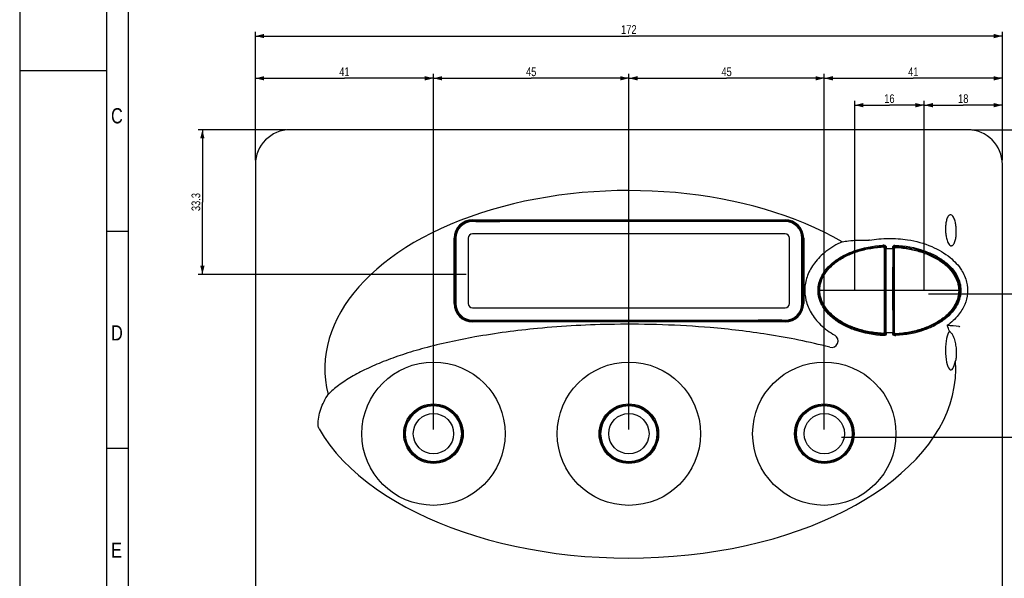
# Model space of a CAD drawing. Header units: millimetres. Extents: x 0 to 594, y 0 to 420.
# Tile 10 of 46: x 0 to 227, y 180 to 309. Entities that reach past the tile are written whole.
import ezdxf

# ---------------------------------------------------------------- set-up
doc = ezdxf.new("R2010")
doc.units = ezdxf.units.MM
doc.header["$LTSCALE"] = 32.67
doc.layers.get('0').update_dxf_attribs({"linetype": 'CONTINUOUS'})
doc.styles.get("Standard").update_dxf_attribs({"font": 'txt', "width": 0.8})
doc.dimstyles.new('DIMSTYLE_1', dxfattribs={"dimtxt": 2, "dimasz": 2, "dimexe": 0.18, "dimexo": 0.0625, "dimgap": 0.09, "dimtad": 1, "dimdsep": 46, "dimtxsty": 'Standard', "dimblk": '_FILLED', "dimblk1": '_FILLED', "dimblk2": '_FILLED', "dimcen": 0.09, "dimadec": 0, "dimazin": 0, "dimtp": 0.01, "dimtm": 0.01, "dimtfac": 1, "dimtofl": 0, "dimtmove": 0, "dimatfit": 3, "dimldrblk": '_FILLED', "dimfxl": 0, "dimtolj": 1, "dimarcsym": 0})

# ---------------------------------------------------------------- blocks, each defined once
blk = doc.blocks.new('_FILLED')
at = {"color": 0, "linetype": 'ByBlock'}
blk.add_solid([(0, 0), (-1, 0.25), (-1, -0.25)], dxfattribs=at)
blk = doc.blocks.new('*D1')
at = {"color": 2, "linetype": 'Continuous'}
for p, q in [((54.27, 276.42), (54.27, 306)), ((54.27, 305), (140.27, 305)), ((226.27, 305), (140.27, 305)), ((226.27, 276.42), (226.27, 306))]:
    blk.add_line(p, q, dxfattribs=at)
at = {"color": 2, "linetype": 'Continuous', "xscale": 2, "yscale": 2, "zscale": 2, "rotation": 180}
blk.add_blockref('_FILLED', (54.27, 305), dxfattribs=at)
at = {"color": 2, "linetype": 'Continuous', "xscale": 2, "yscale": 2, "zscale": 2}
blk.add_blockref('_FILLED', (226.27, 305), dxfattribs=at)
at = {"color": 2, "linetype": 'Continuous', "insert": (140.27, 307.5), "char_height": 2, "width": 4.8, "attachment_point": 2, "line_spacing_factor": 0.9}
blk.add_mtext('172', dxfattribs=at)
blk = doc.blocks.new('*D5')
at = {"color": 2, "linetype": 'Continuous'}
for p, q in [((140.27, 214.42), (140.27, 296.27)), ((140.27, 295.27), (162.77, 295.27)), ((185.27, 295.27), (162.77, 295.27)), ((185.27, 214.42), (185.27, 296.27))]:
    blk.add_line(p, q, dxfattribs=at)
at = {"color": 2, "linetype": 'Continuous', "xscale": 2, "yscale": 2, "zscale": 2, "rotation": 180}
blk.add_blockref('_FILLED', (140.27, 295.27), dxfattribs=at)
at = {"color": 2, "linetype": 'Continuous', "xscale": 2, "yscale": 2, "zscale": 2}
blk.add_blockref('_FILLED', (185.27, 295.27), dxfattribs=at)
at = {"color": 2, "linetype": 'Continuous', "insert": (162.77, 297.77), "char_height": 2, "width": 3.2, "attachment_point": 2, "line_spacing_factor": 0.9}
blk.add_mtext('45', dxfattribs=at)
blk = doc.blocks.new('*D6')
at = {"color": 2, "linetype": 'Continuous'}
for p, q in [((95.27, 214.42), (95.27, 296.27)), ((95.27, 295.27), (117.77, 295.27)), ((140.27, 295.27), (117.77, 295.27)), ((140.27, 214.42), (140.27, 296.27))]:
    blk.add_line(p, q, dxfattribs=at)
at = {"color": 2, "linetype": 'Continuous', "xscale": 2, "yscale": 2, "zscale": 2, "rotation": 180}
blk.add_blockref('_FILLED', (95.27, 295.27), dxfattribs=at)
at = {"color": 2, "linetype": 'Continuous', "xscale": 2, "yscale": 2, "zscale": 2}
blk.add_blockref('_FILLED', (140.27, 295.27), dxfattribs=at)
at = {"color": 2, "linetype": 'Continuous', "insert": (117.77, 297.77), "char_height": 2, "width": 3.2, "attachment_point": 2, "line_spacing_factor": 0.9}
blk.add_mtext('45', dxfattribs=at)
blk = doc.blocks.new('*D7')
at = {"color": 2, "linetype": 'Continuous'}
for p, q in [((185.27, 214.42), (185.27, 296.27)), ((185.27, 295.27), (205.77, 295.27)), ((226.27, 295.27), (205.77, 295.27)), ((226.27, 276.42), (226.27, 296.27))]:
    blk.add_line(p, q, dxfattribs=at)
at = {"color": 2, "linetype": 'Continuous', "xscale": 2, "yscale": 2, "zscale": 2, "rotation": 180}
blk.add_blockref('_FILLED', (185.27, 295.27), dxfattribs=at)
at = {"color": 2, "linetype": 'Continuous', "xscale": 2, "yscale": 2, "zscale": 2}
blk.add_blockref('_FILLED', (226.27, 295.27), dxfattribs=at)
at = {"color": 2, "linetype": 'Continuous', "insert": (205.77, 297.77), "char_height": 2, "width": 3.2, "attachment_point": 2, "line_spacing_factor": 0.9}
blk.add_mtext('41', dxfattribs=at)
blk = doc.blocks.new('*D8')
at = {"color": 2, "linetype": 'Continuous'}
for p, q in [((54.27, 276.42), (54.27, 296.27)), ((54.27, 295.27), (74.77, 295.27)), ((95.27, 295.27), (74.77, 295.27)), ((95.27, 214.42), (95.27, 296.27))]:
    blk.add_line(p, q, dxfattribs=at)
at = {"color": 2, "linetype": 'Continuous', "xscale": 2, "yscale": 2, "zscale": 2, "rotation": 180}
blk.add_blockref('_FILLED', (54.27, 295.27), dxfattribs=at)
at = {"color": 2, "linetype": 'Continuous', "xscale": 2, "yscale": 2, "zscale": 2}
blk.add_blockref('_FILLED', (95.27, 295.27), dxfattribs=at)
at = {"color": 2, "linetype": 'Continuous', "insert": (74.77, 297.77), "char_height": 2, "width": 3.2, "attachment_point": 2, "line_spacing_factor": 0.9}
blk.add_mtext('41', dxfattribs=at)
blk = doc.blocks.new('*D19')
at = {"color": 2, "linetype": 'Continuous'}
for p, q in [((61.27, 283.42), (41.07, 283.42)), ((42.07, 283.42), (42.07, 266.77)), ((42.07, 250.12), (42.07, 266.77)), ((102.77, 250.12), (41.07, 250.12))]:
    blk.add_line(p, q, dxfattribs=at)
at = {"color": 2, "linetype": 'Continuous', "xscale": 2, "yscale": 2, "zscale": 2}
for p, rotation in [((42.07, 283.42), 90), ((42.07, 250.12), 270)]:
    blk.add_blockref('_FILLED', p, dxfattribs=dict(at, rotation=rotation))
at = {"color": 2, "linetype": 'Continuous', "insert": (39.57, 266.77), "char_height": 2, "width": 6.4, "attachment_point": 2, "rotation": 90, "line_spacing_factor": 0.9}
blk.add_mtext('33.3', dxfattribs=at)
blk = doc.blocks.new('*D20')
at = {"color": 2, "linetype": 'Continuous'}
for p, q in [((219.27, 283.42), (240.04, 283.42)), ((239.04, 283.42), (239.04, 264.52)), ((239.04, 245.62), (239.04, 264.52)), ((209.27, 245.62), (240.04, 245.62))]:
    blk.add_line(p, q, dxfattribs=at)
at = {"color": 2, "linetype": 'Continuous', "xscale": 2, "yscale": 2, "zscale": 2}
for p, rotation in [((239.04, 283.42), 90), ((239.04, 245.62), 270)]:
    blk.add_blockref('_FILLED', p, dxfattribs=dict(at, rotation=rotation))
at = {"color": 2, "linetype": 'Continuous', "insert": (236.54, 264.52), "char_height": 2, "width": 6.4, "attachment_point": 2, "rotation": 90, "line_spacing_factor": 0.9}
blk.add_mtext('37.8', dxfattribs=at)
blk = doc.blocks.new('*D32')
at = {"color": 2, "linetype": 'Continuous'}
for p, q in [((208.27, 246.62), (208.27, 290.08)), ((208.27, 289.08), (217.27, 289.08)), ((226.27, 289.08), (217.27, 289.08)), ((226.27, 276.42), (226.27, 290.08))]:
    blk.add_line(p, q, dxfattribs=at)
at = {"color": 2, "linetype": 'Continuous', "xscale": 2, "yscale": 2, "zscale": 2, "rotation": 180}
blk.add_blockref('_FILLED', (208.27, 289.08), dxfattribs=at)
at = {"color": 2, "linetype": 'Continuous', "xscale": 2, "yscale": 2, "zscale": 2}
blk.add_blockref('_FILLED', (226.27, 289.08), dxfattribs=at)
at = {"color": 2, "linetype": 'Continuous', "insert": (217.27, 291.58), "char_height": 2, "width": 3.2, "attachment_point": 2, "line_spacing_factor": 0.9}
blk.add_mtext('18', dxfattribs=at)
blk = doc.blocks.new('*D33')
at = {"color": 2, "linetype": 'Continuous'}
for p, q in [((192.27, 246.62), (192.27, 290.08)), ((192.27, 289.08), (200.27, 289.08)), ((208.27, 289.08), (200.27, 289.08)), ((208.27, 246.62), (208.27, 290.08))]:
    blk.add_line(p, q, dxfattribs=at)
at = {"color": 2, "linetype": 'Continuous', "xscale": 2, "yscale": 2, "zscale": 2, "rotation": 180}
blk.add_blockref('_FILLED', (192.27, 289.08), dxfattribs=at)
at = {"color": 2, "linetype": 'Continuous', "xscale": 2, "yscale": 2, "zscale": 2}
blk.add_blockref('_FILLED', (208.27, 289.08), dxfattribs=at)
at = {"color": 2, "linetype": 'Continuous', "insert": (200.27, 291.58), "char_height": 2, "width": 3.2, "attachment_point": 2, "line_spacing_factor": 0.9}
blk.add_mtext('16', dxfattribs=at)
blk = doc.blocks.new('*D34')
at = {"color": 2, "linetype": 'Continuous'}
for p, q in [((189.27, 212.62), (240.8, 212.62)), ((239.8, 212.62), (239.8, 147.52)), ((239.8, 82.42), (239.8, 147.52)), ((179.4, 82.42), (240.8, 82.42))]:
    blk.add_line(p, q, dxfattribs=at)
at = {"color": 2, "linetype": 'Continuous', "xscale": 2, "yscale": 2, "zscale": 2}
for p, rotation in [((239.8, 212.62), 90), ((239.8, 82.42), 270)]:
    blk.add_blockref('_FILLED', p, dxfattribs=dict(at, rotation=rotation))
at = {"color": 2, "linetype": 'Continuous', "insert": (237.3, 147.52), "char_height": 2, "width": 8, "attachment_point": 2, "rotation": 90, "line_spacing_factor": 0.9}
blk.add_mtext('130.2', dxfattribs=at)

msp = doc.modelspace()

# ---------------------------------------------------------------- linework, layer by layer
at = {"color": 7, "linetype": 'Continuous'}
for p, q in [((0, 420), (0, 0)), ((25, 410), (25, 10)), ((20, 297), (0, 297)), ((218.274, 283.42), (62.274, 283.42)), ((54.274, 275.42), (54.274, 146.92)), ((226.274, 146.92), (226.274, 275.42)), ((104.274, 262.67), (176.274, 262.67)), ((104.274, 262.42), (176.274, 262.42)), ((105.024, 262.318), (104.274, 262.318)), ((176.274, 262.283), (104.274, 262.283)), ((105.024, 262.318), (105.024, 262.307)), ((105.024, 262.307), (110.524, 262.307)), ((110.524, 262.318), (110.524, 262.307)), ((170.024, 262.318), (110.524, 262.318)), ((170.024, 262.318), (170.024, 262.307)), ((175.524, 262.307), (170.024, 262.307)), ((175.524, 262.318), (175.524, 262.307)), ((176.274, 262.318), (175.524, 262.318)), ((25, 260), (20, 260)), ((100.024, 243.42), (100.024, 258.42)), ((100.274, 243.42), (100.274, 258.42)), ((100.376, 258.42), (100.376, 243.42)), ((100.411, 258.42), (100.411, 243.42)), ((180.137, 243.42), (180.137, 258.42)), ((180.172, 243.42), (180.172, 258.42)), ((180.274, 258.42), (180.274, 243.42)), ((180.524, 258.42), (180.524, 243.42)), ((199.204, 236.501), (199.204, 256.339)), ((199.272, 256.339), (199.272, 256.051)), ((199.522, 256.339), (199.522, 256.1)), ((201.026, 256.1), (201.026, 256.339)), ((201.276, 256.051), (201.276, 256.339)), ((201.344, 256.339), (201.344, 236.501)), ((191.274, 254.869), (191.274, 254.751)), ((193.274, 255.471), (193.274, 255.587)), ((199.024, 256.179), (199.024, 236.762)), ((199.272, 256.052), (199.522, 256.1)), ((199.522, 256.1), (201.026, 256.1)), ((201.276, 256.052), (201.026, 256.1)), ((201.424, 236.662), (201.424, 256.079)), ((207.274, 255.342), (207.274, 255.586)), ((209.274, 254.869), (209.274, 254.62)), ((186.71, 251.824), (186.707, 251.816)), ((213.512, 252.273), (213.375, 252.398)), ((213.738, 251.724), (213.741, 251.716)), ((186.71, 241.117), (186.707, 241.125)), ((213.378, 240.445), (213.519, 240.574)), ((213.738, 241.016), (213.742, 241.025)), ((104.274, 239.557), (176.274, 239.557)), ((104.274, 239.523), (105.024, 239.523)), ((176.274, 239.42), (104.274, 239.42)), ((176.274, 239.17), (104.274, 239.17)), ((105.024, 239.523), (105.024, 239.533)), ((105.024, 239.533), (110.524, 239.533)), ((110.524, 239.523), (110.524, 239.533)), ((110.524, 239.523), (170.024, 239.523)), ((170.024, 239.523), (170.024, 239.533)), ((175.524, 239.533), (170.024, 239.533)), ((175.524, 239.523), (175.524, 239.533)), ((175.524, 239.523), (176.274, 239.523)), ((191.274, 238.22), (191.274, 237.972)), ((209.274, 238.131), (209.274, 237.971)), ((193.274, 237.254), (193.274, 237.471)), ((199.272, 236.793), (199.272, 236.501)), ((199.522, 236.74), (199.522, 236.501)), ((199.522, 236.74), (201.026, 236.74)), ((201.026, 236.501), (201.026, 236.74)), ((201.276, 236.501), (201.276, 236.793)), ((207.274, 237.254), (207.274, 237.397)), ((93.32, 219.617), (93.322, 219.611)), ((97.228, 219.617), (97.226, 219.611)), ((138.32, 219.617), (138.322, 219.611)), ((142.228, 219.617), (142.226, 219.611)), ((183.32, 219.617), (183.322, 219.611)), ((187.228, 219.617), (187.226, 219.611)), ((25, 210), (20, 210)), ((93.32, 207.223), (93.322, 207.23)), ((97.228, 207.223), (97.226, 207.23)), ((138.32, 207.223), (138.322, 207.23)), ((142.228, 207.223), (142.226, 207.23)), ((183.32, 207.223), (183.322, 207.23)), ((187.228, 207.223), (187.226, 207.23))]:
    msp.add_line(p, q, dxfattribs=at)
at = {"color": 2, "linetype": 'Continuous'}
msp.add_line((20, 415), (20, 5), dxfattribs=at)
at = {"color": 4, "linetype": 'Continuous'}
for p, q in [((176.274, 259.42), (104.274, 259.42)), ((103.274, 258.42), (103.274, 243.42)), ((177.274, 243.42), (177.274, 258.42)), ((104.274, 242.42), (176.274, 242.42))]:
    msp.add_line(p, q, dxfattribs=at)
at = {"color": 40, "linetype": 'Continuous'}
for p, q in [((184.224, 246.47), (216.224, 246.47)), ((216.224, 246.37), (184.224, 246.37))]:
    msp.add_line(p, q, dxfattribs=at)
at = {"color": 7, "linetype": 'Continuous'}
for centre, radius in [((95.274, 213.42), 16.5), ((140.274, 213.42), 16.5), ((185.274, 213.42), 16.5), ((95.274, 213.42), 6.85), ((95.274, 213.42), 6.6), ((140.274, 213.42), 6.85), ((140.274, 213.42), 6.6), ((185.274, 213.42), 6.85), ((185.274, 213.42), 6.6), ((95.274, 213.42), 6.48), ((140.274, 213.42), 6.48), ((185.274, 213.42), 6.48)]:
    msp.add_circle(centre, radius, dxfattribs=at)
at = {"color": 4, "linetype": 'Continuous'}
for centre in [(95.274, 213.42), (140.274, 213.42), (185.274, 213.42)]:
    msp.add_circle(centre, 4.65, dxfattribs=at)
at = {"color": 7, "linetype": 'Continuous'}
for centre, radius, start, end in [((62.274, 275.42), 8, 90, 180), ((218.274, 275.42), 8, 0, 90), ((104.274, 258.42), 4.25, 90, 180), ((104.274, 258.42), 4, 90, 180), ((104.274, 258.42), 3.898, 90, 180), ((104.274, 258.42), 3.863, 90, 180), ((176.274, 258.42), 4.25, 0, 90), ((176.274, 258.42), 4, 0, 90), ((176.274, 258.42), 3.898, 0, 90), ((176.274, 258.42), 3.863, 0, 90), ((200.399, 229.435), 27.436, 92.92295, 93.52098), ((200.288, 230.721), 25.897, 92.82368, 93.4182), ((200.275, 230.986), 25.564, 92.82477, 93.41282), ((198.774, 256.179), 0.25, 0, 93.28756), ((199.024, 256.339), 0.248, 359.99927, 92.82554), ((199.024, 256.339), 0.18, 0, 92.8248), ((201.524, 256.339), 0.248, 87.17312, 180.00073), ((201.524, 256.339), 0.18, 87.17385, 180), ((201.674, 256.079), 0.25, 86.7125, 180), ((200.272, 230.982), 25.568, 86.7891, 87.17387), ((200.259, 230.697), 25.92, 86.77353, 87.17475), ((198.59, 237.48), 18.828, 112.86524, 113.13808), ((199.099, 236.213), 20.231, 106.73414, 112.75502), ((-2541.515, 246.422), 2740.804, 359.798703, 0.201297), ((2936.548, 246.422), 2735.289, 179.798296, 180.201704), ((201.449, 236.212), 20.231, 67.24393, 73.26472), ((201.958, 237.479), 18.829, 66.86125, 67.13371), ((194.281, 244.141), 10.845, 135.11649, 135.81938), ((194.392, 244.031), 11.002, 134.57781, 135.11688), ((194.627, 243.79), 11.338, 132.5402, 134.57026), ((195.004, 243.38), 11.895, 130.47661, 132.53974), ((195.267, 243.074), 12.299, 129.68873, 130.4836), ((205.266, 243.056), 12.322, 49.54618, 50.43645), ((205.376, 243.185), 12.152, 49.2552, 49.54479), ((205.566, 243.403), 11.863, 47.48891, 49.26112), ((204.109, 242), 13.926, 46.19611, 47.5293), ((205.915, 243.783), 11.347, 45.46237, 47.49065), ((205.506, 243.454), 11.91, 44.09188, 46.20406), ((206.2, 244.075), 10.939, 44.35332, 45.45662), ((206.202, 244.125), 10.943, 41.29144, 44.10358), ((104.274, 243.42), 4.25, 180, 270), ((104.274, 243.42), 4, 180, 270), ((104.274, 243.42), 3.898, 180, 270), ((104.274, 243.42), 3.863, 180, 270), ((176.274, 243.42), 4.25, 270, 360), ((176.274, 243.42), 4, 270, 360), ((176.274, 243.42), 3.898, 270, 360), ((176.274, 243.42), 3.863, 270, 360), ((194.314, 248.731), 10.891, 224.35012, 225.07001), ((194.566, 248.986), 11.249, 225.07724, 227.12274), ((194.944, 249.394), 11.805, 227.12322, 229.20265), ((205.249, 249.805), 12.349, 309.69133, 310.14282), ((205.347, 249.689), 12.197, 310.14251, 310.74367), ((205.535, 249.471), 11.909, 310.74033, 312.18476), ((203.725, 251.25), 14.488, 312.53279, 313.79416), ((205.853, 249.122), 11.437, 312.18105, 314.19387), ((205.358, 249.535), 12.12, 313.83345, 315.9037), ((206.184, 248.781), 10.962, 314.19681, 315.81701), ((206.086, 248.822), 11.101, 315.93129, 318.68906), ((210.728, 191.596), 46.827, 83.17953, 86.51127), ((186.933, 234.785), 1.5, 255.24248, 59.81777), ((198.591, 255.361), 18.829, 246.85877, 247.13195), ((199.1, 256.628), 20.232, 247.24217, 253.26283), ((200.289, 262.118), 25.895, 266.5515, 267.17271), ((200.277, 261.854), 25.564, 266.56351, 267.17168), ((198.774, 236.762), 0.25, 266.7125, 360), ((199.024, 236.501), 0.248, 267.17091, 0.00073), ((199.024, 236.501), 0.18, 267.17164, 360), ((201.524, 236.501), 0.248, 179.99927, 272.82772), ((201.524, 236.501), 0.18, 180, 272.82698), ((201.674, 236.662), 0.25, 180, 273.28756), ((200.272, 261.858), 25.568, 272.82697, 273.19192), ((200.258, 262.145), 25.923, 272.82602, 273.20101), ((200.145, 263.463), 27.494, 272.92547, 273.31581), ((201.448, 256.628), 20.231, 286.73599, 292.75673), ((201.957, 255.361), 18.829, 292.86695, 293.14052), ((95.274, 213.42), 6.498, 107.5, 252.5), ((95.274, 213.42), 6.491, 72.5, 107.5), ((95.274, 213.42), 6.498, 287.5, 72.5), ((140.274, 213.42), 6.498, 107.5, 252.5), ((140.274, 213.42), 6.491, 72.5, 107.5), ((140.274, 213.42), 6.498, 287.5, 72.5), ((185.274, 213.42), 6.498, 107.5, 252.5), ((185.274, 213.42), 6.491, 72.5, 107.5), ((185.274, 213.42), 6.498, 287.5, 72.5), ((95.274, 213.42), 6.491, 252.5, 287.5), ((140.274, 213.42), 6.491, 252.5, 287.5), ((185.274, 213.42), 6.491, 252.5, 287.5)]:
    msp.add_arc(centre, radius, start, end, dxfattribs=at)
at = {"color": 4, "linetype": 'Continuous'}
for centre, start, end in [((104.274, 258.42), 90, 180), ((176.274, 258.42), 0, 90), ((104.274, 243.42), 180, 270), ((176.274, 243.42), 270, 360)]:
    msp.add_arc(centre, 1, start, end, dxfattribs=at)
at = {"color": 7, "linetype": 'Continuous'}
for centre, major_axis, ratio, start_param, end_param in [((140.274, 228.42), (70, 0), 0.5857143, 0.7932819, 3.2876423), ((140.274, 228.42), (75.273, 0), 0.5797101, 0.1979445, 0.2292554), ((214.424, 232.645), (0, 4.535), 0.2756374, 0.2814051, 4.1507505), ((140.274, 228.42), (75.273, 0), 0.5797101, -2.8172022, 0.0414801)]:
    msp.add_ellipse(centre, major_axis=major_axis, ratio=ratio, start_param=start_param, end_param=end_param, dxfattribs=at)
for points, knots in [([(214.424, 263.829), (214.347, 263.846), (214.18, 263.836), (213.975, 263.707), (213.817, 263.529), (213.65, 263.261), (213.497, 262.897), (213.367, 262.442), (213.277, 261.978), (213.196, 261.352), (213.174, 260.878), (213.174, 260.563)], [0, 0, 0, 0, 0.0626336, 0.1250867, 0.1876308, 0.2500501, 0.374853, 0.4997719, 0.6247684, 0.7498241, 1, 1, 1, 1]), ([(215.674, 260.008), (215.674, 260.357), (215.639, 261.056), (215.475, 262.091), (215.214, 262.936), (214.877, 263.539), (214.593, 263.792), (214.424, 263.829)], [0, 0, 0, 0, 0.2502311, 0.5005871, 0.7508938, 0.8761833, 1, 1, 1, 1]), ([(213.174, 260.563), (213.174, 260.213), (213.21, 259.51), (213.374, 258.472), (213.635, 257.623), (213.972, 257.016), (214.255, 256.76), (214.424, 256.722)], [0, 0, 0, 0, 0.2502222, 0.500589, 0.7509188, 0.8762114, 1, 1, 1, 1]), ([(214.424, 256.722), (214.502, 256.705), (214.669, 256.715), (214.874, 256.847), (215.032, 257.026), (215.199, 257.296), (215.351, 257.663), (215.48, 258.12), (215.571, 258.587), (215.652, 259.215), (215.674, 259.691), (215.674, 260.008)], [0, 0, 0, 0, 0.0626056, 0.1250599, 0.1875953, 0.2500236, 0.374849, 0.4997826, 0.6247862, 0.7498422, 1, 1, 1, 1]), ([(189.38, 257.64), (188.062, 257.029), (185.707, 255.64), (182.972, 252.953), (181.306, 250.031), (180.642, 247.034), (180.918, 244.035), (182.158, 241.075), (184.439, 238.281), (186.507, 236.764), (187.686, 236.08)], [0, 0, 0, 0, 0.1562682, 0.2912339, 0.4080256, 0.513122, 0.6164866, 0.7271483, 0.8533394, 1, 1, 1, 1]), ([(183.827, 246.42), (183.828, 246.972), (183.972, 248.129), (184.643, 249.844), (185.809, 251.525), (187.476, 253.09), (189.622, 254.473), (193.311, 256.091), (196.487, 256.682), (198.714, 256.819)], [0, 0, 0, 0, 0.0836286, 0.1746407, 0.2766386, 0.3911815, 0.5190118, 0.6618094, 1, 1, 1, 1]), ([(184.076, 246.42), (184.076, 247.228), (184.396, 248.857), (185.645, 250.977), (187.383, 252.702), (190.086, 254.51), (193.907, 255.979), (197.127, 256.475), (198.744, 256.572)], [0, 0, 0, 0, 0.1247814, 0.2497378, 0.3748492, 0.5000085, 0.7498795, 1, 1, 1, 1]), ([(198.76, 236.512), (198.204, 236.544), (196.613, 236.688), (194.062, 237.172), (191.278, 238.102), (188.837, 239.354), (186.835, 240.879), (185.347, 242.619), (184.43, 244.507), (184.121, 246.47), (184.43, 248.434), (185.347, 250.322), (186.835, 252.062), (188.837, 253.587), (191.278, 254.839), (194.062, 255.769), (196.613, 256.252), (198.204, 256.396), (198.76, 256.428)], [0, 0, 0, 0, 0.035392, 0.1017646, 0.1681372, 0.2345097, 0.3008823, 0.3672549, 0.4336274, 0.5, 0.5663726, 0.6327451, 0.6991177, 0.7654903, 0.8318628, 0.8982354, 0.964608, 1, 1, 1, 1]), ([(189.38, 257.639), (189.858, 257.716), (191.81, 257.979), (193.787, 258.055), (195.272, 258.018)], [0, 0, 0, 0, 0.2459526, 1, 1, 1, 1]), ([(198.753, 256.504), (198.281, 256.476), (196.431, 256.314), (194.598, 255.948), (193.274, 255.548)], [0, 0, 0, 0, 0.2550677, 1, 1, 1, 1]), ([(195.657, 257.978), (197.105, 258.236), (199.315, 258.43), (202.257, 258.358), (203.723, 258.209), (204.449, 258.093)], [0, 0, 0, 0, 0.4998218, 0.7499356, 1, 1, 1, 1]), ([(199, 256.836), (199.13, 256.842), (199.408, 256.742), (199.522, 256.469), (199.522, 256.339)], [0, 0, 0, 0, 0.4997633, 1, 1, 1, 1]), ([(201.026, 256.339), (201.026, 256.469), (201.14, 256.742), (201.418, 256.842), (201.549, 256.836)], [0, 0, 0, 0, 0.4997633, 1, 1, 1, 1]), ([(201.549, 256.835), (203.814, 256.72), (207.049, 256.149), (210.81, 254.536), (212.997, 253.149), (214.696, 251.576), (215.887, 249.881), (216.573, 248.148), (216.721, 246.978), (216.721, 246.42)], [0, 0, 0, 0, 0.3390478, 0.4819499, 0.6097383, 0.7241321, 0.8258915, 0.9166243, 1, 1, 1, 1]), ([(201.688, 256.328), (202.245, 256.296), (203.836, 256.152), (206.387, 255.669), (209.171, 254.739), (211.611, 253.487), (213.613, 251.962), (215.101, 250.222), (216.018, 248.334), (216.327, 246.37), (216.018, 244.407), (215.101, 242.519), (213.613, 240.779), (211.611, 239.254), (209.171, 238.002), (206.387, 237.072), (203.836, 236.588), (202.245, 236.444), (201.688, 236.412)], [0, 0, 0, 0, 0.035392, 0.1017646, 0.1681372, 0.2345097, 0.3008823, 0.3672549, 0.4336274, 0.5, 0.5663726, 0.6327451, 0.6991177, 0.7654903, 0.8318628, 0.8982354, 0.964608, 1, 1, 1, 1]), ([(207.274, 255.548), (206.833, 255.681), (205.01, 256.168), (203.128, 256.43), (201.704, 256.51)], [0, 0, 0, 0, 0.2441746, 1, 1, 1, 1]), ([(201.718, 256.577), (203.341, 256.485), (206.578, 255.997), (210.42, 254.532), (213.14, 252.723), (214.89, 250.995), (216.149, 248.868), (216.472, 247.232), (216.472, 246.42)], [0, 0, 0, 0, 0.2501201, 0.499993, 0.6251536, 0.7502655, 0.8752215, 1, 1, 1, 1]), ([(204.449, 258.093), (206.357, 257.79), (209.842, 256.834), (214.111, 254.377), (216.856, 251.447), (218.174, 248.49), (218.387, 245.703), (217.703, 243.055), (216.11, 240.481), (214.519, 239.028), (213.577, 238.337)], [0, 0, 0, 0, 0.198357, 0.3668745, 0.4997751, 0.6036981, 0.69316, 0.7815583, 0.8800671, 1, 1, 1, 1]), ([(191.192, 254.793), (190.836, 254.642), (189.503, 254.023), (188.246, 253.23), (187.413, 252.538)], [0, 0, 0, 0, 0.2628832, 1, 1, 1, 1]), ([(199.522, 236.74), (199.531, 238.323), (199.533, 241.55), (199.544, 248.003), (199.534, 252.874), (199.522, 256.1)], [0, 0, 0, 0, 0.2452631, 0.5000366, 1, 1, 1, 1]), ([(201.026, 256.1), (201.015, 252.874), (201.004, 248.003), (201.016, 241.55), (201.017, 238.323), (201.026, 236.74)], [0, 0, 0, 0, 0.4999634, 0.7547369, 1, 1, 1, 1]), ([(213.114, 252.555), (212.847, 252.776), (211.682, 253.659), (210.381, 254.356), (209.357, 254.793)], [0, 0, 0, 0, 0.2375148, 1, 1, 1, 1]), ([(186.504, 251.699), (186.306, 251.496), (185.582, 250.691), (184.995, 249.757), (184.685, 249.022)], [0, 0, 0, 0, 0.2625849, 1, 1, 1, 1]), ([(213.375, 252.398), (213.367, 252.405), (213.359, 252.417), (213.343, 252.425), (213.342, 252.429)], [0, 0, 0, 0, 0.7246989, 1, 1, 1, 1]), ([(214.799, 250.829), (214.74, 250.906), (214.495, 251.215), (214.23, 251.509), (214.022, 251.722)], [0, 0, 0, 0, 0.2457142, 1, 1, 1, 1]), ([(215.267, 250.244), (215.267, 250.241), (215.254, 250.267), (215.241, 250.278), (215.21, 250.328), (215.173, 250.38), (215.127, 250.448), (215.057, 250.549), (214.96, 250.684), (214.835, 250.849), (214.658, 251.073), (214.519, 251.238), (214.424, 251.347)], [0, 0, 0, 0, 0.0071486, 0.0300241, 0.0670726, 0.1164853, 0.1755285, 0.2411393, 0.3832938, 0.5339445, 0.6886201, 1, 1, 1, 1]), ([(215.882, 248.978), (215.815, 249.139), (215.518, 249.791), (215.13, 250.4), (214.799, 250.829)], [0, 0, 0, 0, 0.2431726, 1, 1, 1, 1]), ([(184.685, 249.022), (184.51, 248.607), (184.238, 247.753), (184.144, 246.86), (184.144, 246.42)], [0, 0, 0, 0, 0.505858, 1, 1, 1, 1]), ([(216.404, 246.42), (216.404, 246.636), (216.36, 247.509), (216.133, 248.37), (215.882, 248.978)], [0, 0, 0, 0, 0.2470526, 1, 1, 1, 1]), ([(199, 236.005), (196.734, 236.12), (193.499, 236.691), (189.738, 238.304), (187.551, 239.691), (185.852, 241.265), (184.661, 242.96), (183.976, 244.693), (183.828, 245.862), (183.827, 246.42)], [0, 0, 0, 0, 0.3390483, 0.4819505, 0.6097389, 0.7241326, 0.8258918, 0.9166245, 1, 1, 1, 1]), ([(198.732, 236.269), (197.116, 236.366), (193.898, 236.863), (190.08, 238.333), (187.379, 240.141), (185.643, 241.866), (184.396, 243.985), (184.076, 245.613), (184.076, 246.42)], [0, 0, 0, 0, 0.2501204, 0.4999909, 0.62515, 0.7502611, 0.8752173, 1, 1, 1, 1]), ([(184.144, 246.42), (184.144, 246.208), (184.187, 245.349), (184.406, 244.502), (184.65, 243.902)], [0, 0, 0, 0, 0.2471427, 1, 1, 1, 1]), ([(216.472, 246.42), (216.472, 245.609), (216.149, 243.971), (214.888, 241.844), (213.137, 240.114), (210.415, 238.305), (206.569, 236.841), (203.331, 236.354), (201.706, 236.263)], [0, 0, 0, 0, 0.1247773, 0.2497335, 0.3748456, 0.5000065, 0.7498798, 1, 1, 1, 1]), ([(216.721, 246.42), (216.721, 245.867), (216.575, 244.706), (215.899, 242.985), (214.725, 241.299), (213.047, 239.731), (210.887, 238.346), (207.173, 236.729), (203.976, 236.144), (201.736, 236.015)], [0, 0, 0, 0, 0.0834962, 0.1744012, 0.276325, 0.3908217, 0.5186431, 0.6614897, 1, 1, 1, 1]), ([(215.847, 243.78), (216.027, 244.2), (216.307, 245.067), (216.404, 245.974), (216.404, 246.42)], [0, 0, 0, 0, 0.5060313, 1, 1, 1, 1]), ([(184.65, 243.902), (184.855, 243.398), (185.397, 242.402), (186.121, 241.533), (186.526, 241.118)], [0, 0, 0, 0, 0.4839398, 1, 1, 1, 1]), ([(214.424, 241.494), (214.519, 241.602), (214.658, 241.767), (214.835, 241.991), (214.96, 242.157), (215.057, 242.292), (215.127, 242.392), (215.174, 242.46), (215.21, 242.512), (215.242, 242.562), (215.253, 242.573), (215.267, 242.599), (215.267, 242.596)], [0, 0, 0, 0, 0.3114368, 0.4661308, 0.6167962, 0.7589964, 0.8246108, 0.8835653, 0.9329024, 0.9700149, 0.9929556, 1, 1, 1, 1]), ([(214.819, 242.037), (214.925, 242.175), (215.32, 242.723), (215.65, 243.319), (215.847, 243.78)], [0, 0, 0, 0, 0.2574198, 1, 1, 1, 1]), ([(187.231, 240.457), (187.508, 240.217), (188.727, 239.258), (190.104, 238.512), (191.191, 238.047)], [0, 0, 0, 0, 0.2366262, 1, 1, 1, 1]), ([(213.342, 240.411), (213.342, 240.416), (213.36, 240.425), (213.369, 240.437), (213.378, 240.445)], [0, 0, 0, 0, 0.2742629, 1, 1, 1, 1]), ([(214.045, 241.141), (214.115, 241.213), (214.386, 241.5), (214.641, 241.803), (214.819, 242.037)], [0, 0, 0, 0, 0.2544563, 1, 1, 1, 1]), ([(186.55, 233.331), (181.82, 234.558), (172.68, 236.405), (156.124, 238.321), (138.408, 238.91), (120.291, 237.953), (105.638, 236.021), (95.292, 233.785), (88.298, 231.709), (83.846, 230.115), (79.903, 228.412), (76.453, 226.596), (73.492, 224.658), (71.774, 223.207), (71.02, 222.453)], [0, 0, 0, 0, 0.1231461, 0.2345049, 0.4197607, 0.5690513, 0.691227, 0.7918629, 0.8354155, 0.8749982, 0.910959, 0.9435704, 0.9731189, 1, 1, 1, 1]), ([(209.357, 238.047), (209.712, 238.199), (211.045, 238.817), (212.302, 239.611), (213.136, 240.303)], [0, 0, 0, 0, 0.2628827, 1, 1, 1, 1]), ([(216.283, 238.093), (216.298, 238.091), (216.359, 238.081), (216.42, 238.07), (216.466, 238.061)], [0, 0, 0, 0, 0.2368953, 1, 1, 1, 1]), ([(193.274, 237.292), (193.707, 237.161), (195.498, 236.682), (197.346, 236.42), (198.744, 236.336)], [0, 0, 0, 0, 0.2442199, 1, 1, 1, 1]), ([(199.522, 236.501), (199.522, 236.371), (199.408, 236.098), (199.13, 235.998), (199, 236.004)], [0, 0, 0, 0, 0.4997633, 1, 1, 1, 1]), ([(199.272, 236.788), (199.313, 236.78), (199.4, 236.784), (199.48, 236.748), (199.522, 236.74)], [0, 0, 0, 0, 0.4963788, 1, 1, 1, 1]), ([(201.276, 236.788), (201.235, 236.78), (201.148, 236.783), (201.068, 236.748), (201.026, 236.74)], [0, 0, 0, 0, 0.4964715, 1, 1, 1, 1]), ([(201.549, 236.004), (201.418, 235.998), (201.14, 236.098), (201.026, 236.37), (201.026, 236.501)], [0, 0, 0, 0, 0.4997633, 1, 1, 1, 1]), ([(201.696, 236.33), (202.177, 236.357), (204.06, 236.515), (205.927, 236.885), (207.274, 237.292)], [0, 0, 0, 0, 0.2550848, 1, 1, 1, 1]), ([(214.077, 237.002), (214.11, 236.985), (214.24, 236.905), (214.349, 236.797), (214.424, 236.71)], [0, 0, 0, 0, 0.2451349, 1, 1, 1, 1]), ([(214.424, 236.71), (214.559, 236.554), (214.784, 236.199), (215.127, 235.438), (215.42, 234.428), (215.625, 233.187), (215.674, 232.349), (215.674, 231.931)], [0, 0, 0, 0, 0.1237083, 0.2486564, 0.4991583, 0.7497535, 1, 1, 1, 1]), ([(215.674, 231.931), (215.674, 231.644), (215.65, 231.073), (215.563, 230.503), (215.482, 230.23)], [0, 0, 0, 0, 0.5018092, 1, 1, 1, 1]), ([(68.736, 215.304), (68.708, 215.95), (68.797, 217.241), (69.293, 219.097), (70.048, 220.838), (70.68, 221.927), (71.019, 222.454)], [0, 0, 0, 0, 0.2545843, 0.505199, 0.7533039, 1, 1, 1, 1]), ([(68.927, 214.512), (68.858, 214.631), (68.779, 214.898), (68.742, 215.169), (68.736, 215.305)], [0, 0, 0, 0, 0.5038224, 1, 1, 1, 1])]:
    msp.add_open_spline(points, degree=3, knots=knots, dxfattribs=at)
for points in [[(195.272, 258.018), (195.365, 258.016), (195.458, 258.004), (195.549, 257.982)], [(195.657, 257.978), (195.622, 257.972), (195.584, 257.974), (195.549, 257.982)]]:
    msp.add_open_spline(points, degree=3, dxfattribs=at)

# ---------------------------------------------------------------- texts
at = {"color": 2, "linetype": 'Continuous', "char_height": 3.5, "width": 2.8, "attachment_point": 1, "line_spacing_factor": 0.9}
for s, insert in [('C', (21.034, 288.389)), ('D', (21.034, 238.389)), ('E', (21.051, 188.352))]:
    msp.add_mtext(s, dxfattribs=dict(at, insert=insert))

# ---------------------------------------------------------------- dimensions: what is measured, and where the dimension line sits
at = {"color": 2, "linetype": 'Continuous'}
for base, p2, picture, middle in [((226.274, 304.998), (226.274, 276.42), '*D1', (137.874, 306.498)), ((95.274, 295.275), (95.274, 214.42), '*D8', (73.174, 296.775))]:
    dim = msp.add_linear_dim(base=base, p1=(54.274, 276.42), p2=p2, dimstyle='DIMSTYLE_1', dxfattribs=at)
    dim.commit()
    dim.dimension.update_dxf_attribs({"geometry": picture, "text_midpoint": middle, "dimtype": 160})
for base, p1, p2, angle, picture, middle in [((95.274, 295.275), (140.274, 214.42), (95.274, 214.42), 180, '*D6', (116.174, 296.775)), ((140.274, 295.275), (185.274, 214.42), (140.274, 214.42), 180, '*D5', (161.174, 296.775)), ((185.274, 295.275), (226.274, 276.42), (185.274, 214.42), 180, '*D7', (204.174, 296.775)), ((192.274, 289.084), (208.274, 246.62), (192.274, 246.62), 180, '*D33', (198.674, 290.584)), ((208.274, 289.084), (226.274, 276.42), (208.274, 246.62), 180, '*D32', (215.674, 290.584)), ((42.074, 250.12), (61.274, 283.42), (102.774, 250.12), 270, '*D19', (42.008, 263.91)), ((239.043, 245.62), (219.274, 283.42), (209.274, 245.62), 270, '*D20', (238.977, 261.66)), ((239.801, 212.62), (179.399, 82.42), (189.274, 212.62), 90, '*D34', (240.094, 143.944))]:
    dim = msp.add_linear_dim(base=base, p1=p1, p2=p2, angle=angle, dimstyle='DIMSTYLE_1', dxfattribs=at)
    dim.commit()
    dim.dimension.update_dxf_attribs({"geometry": picture, "text_midpoint": middle, "dimtype": 160})

doc.saveas('drawing.dxf')
